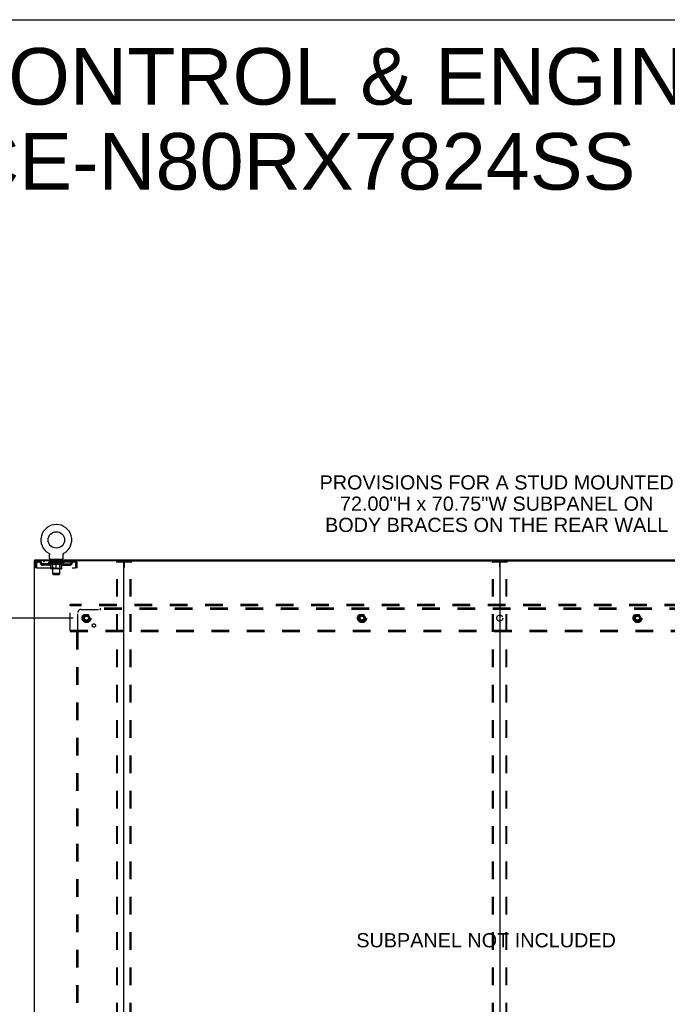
# Model space of a CAD drawing. Header units: inches. Extents: x 0 to 268, y 0 to 174.
# Tile 75 of 76: x 185 to 239, y 91 to 174. Entities that reach past the tile are written whole.
import ezdxf

# ---------------------------------------------------------------- set-up
doc = ezdxf.new("R2010")
doc.units = ezdxf.units.IN
doc.header["$LTSCALE"] = 14.749625
doc.header["$MEASUREMENT"] = 0
doc.linetypes.add('DOT', pattern=[0.2, 0.1, -0.1])
doc.linetypes.add('HIDDEN', pattern=[0.2, 0.1, -0.1])
doc.layers.get('0').update_dxf_attribs({"linetype": 'CONTINUOUS'})
for name, color, linetype in [('DEFAULT_2', 8, 'HIDDEN'), ('DIMENSIONS', 7, 'CONTINUOUS'), ('SUBPANEL', 7, 'CONTINUOUS'), ('WITNESSMARKS', 7, 'CONTINUOUS')]:
    doc.layers.add(name, color=color, linetype=linetype)
doc.styles.get("Standard").update_dxf_attribs({"font": 'arial.ttf'})
doc.dimstyles.new('DIMSTYLE_1', dxfattribs={"dimtxt": 1.183125, "dimasz": 1.5775, "dimexe": 0.09, "dimexo": 0.07, "dimgap": 0.0375, "dimtad": 0, "dimtih": 1, "dimtoh": 1, "dimzin": 4, "dimdsep": 46, "dimtxsty": 'Standard', "dimblk": '_FILLED', "dimblk1": '_FILLED', "dimblk2": '_FILLED', "dimcen": 0.09, "dimadec": 3, "dimazin": 1, "dimtfac": 1, "dimtdec": 3, "dimtofl": 0, "dimtmove": 0, "dimatfit": 3, "dimldrblk": '_FILLED', "dimfxl": 0, "dimtolj": 1, "dimtzin": 4, "dimarcsym": 0})

# ---------------------------------------------------------------- blocks, each defined once
blk = doc.blocks.new('_FILLED')
at = {"color": 0, "linetype": 'ByBlock'}
blk.add_solid([(0, 0), (-1, 0.2), (-1, -0.2)], dxfattribs=at)
blk = doc.blocks.new('*D4')
at = {"layer": 'DIMENSIONS', "color": 2, "linetype": 'Continuous'}
for p, q in [((189.43, 123.532), (178.333, 123.532)), ((179.753, 123.532), (179.753, 91.993)), ((179.753, 53.282), (179.753, 89.627)), ((189.43, 53.282), (178.333, 53.282))]:
    blk.add_line(p, q, dxfattribs=at)
at = {"layer": 'DIMENSIONS', "color": 2, "linetype": 'Continuous', "xscale": 1.5775, "yscale": 1.5775, "zscale": 1.5775}
for p, rotation in [((179.753, 123.532), 90), ((179.753, 53.282), 270)]:
    blk.add_blockref('_FILLED', p, dxfattribs=dict(at, rotation=rotation))
at = {"layer": 'DIMENSIONS', "color": 2, "linetype": 'Continuous', "insert": (179.753, 91.402), "char_height": 1.1831, "width": 4.13434, "attachment_point": 2, "line_spacing_factor": 0.9}
blk.add_mtext('70.25', dxfattribs=at)

msp = doc.modelspace()

# ---------------------------------------------------------------- linework, layer by layer
at = {"color": 7, "linetype": 'Continuous'}
for p, q in [((0, 173.525), (268.175, 173.525)), ((186.212, 128.303), (186.212, 128.407)), ((187.379, 128.945), (187.378, 128.945)), ((187.378, 128.945), (187.383, 128.943)), ((187.381, 128.944), (187.38, 128.945)), ((187.383, 128.943), (187.387, 128.94)), ((187.387, 128.94), (187.391, 128.937)), ((187.391, 128.937), (187.395, 128.934)), ((187.395, 128.934), (187.399, 128.931)), ((187.399, 128.931), (187.403, 128.928)), ((187.403, 128.928), (187.407, 128.924)), ((187.407, 128.924), (187.41, 128.921)), ((187.41, 128.921), (187.414, 128.917)), ((187.414, 128.917), (187.417, 128.913)), ((187.417, 128.913), (187.421, 128.909)), ((187.42, 128.909), (187.424, 128.905)), ((187.423, 128.905), (187.426, 128.901)), ((187.426, 128.901), (187.429, 128.897)), ((187.429, 128.897), (187.432, 128.892)), ((187.432, 128.892), (187.434, 128.888)), ((187.434, 128.888), (187.437, 128.883)), ((187.437, 128.883), (187.439, 128.879)), ((187.439, 128.879), (187.441, 128.874)), ((187.441, 128.874), (187.443, 128.869)), ((187.443, 128.869), (187.444, 128.865)), ((187.444, 128.865), (187.446, 128.86)), ((187.446, 128.86), (187.447, 128.855)), ((187.447, 128.855), (187.448, 128.85)), ((187.448, 128.85), (187.449, 128.845)), ((187.449, 128.845), (187.45, 128.84)), ((187.45, 128.84), (187.45, 128.835)), ((187.451, 128.825), (187.451, 128.82)), ((187.451, 128.506), (187.451, 128.82)), ((187.514, 128.437), (187.514, 128.407)), ((188.514, 128.437), (187.514, 128.437)), ((188.514, 128.437), (188.514, 128.407)), ((188.576, 128.506), (188.576, 128.82)), ((188.577, 128.835), (188.578, 128.84)), ((188.577, 128.83), (188.577, 128.835)), ((188.578, 128.845), (188.579, 128.85)), ((188.578, 128.84), (188.578, 128.845)), ((188.579, 128.85), (188.58, 128.855)), ((188.58, 128.855), (188.582, 128.86)), ((188.582, 128.86), (188.583, 128.865)), ((188.583, 128.865), (188.585, 128.869)), ((188.585, 128.869), (188.587, 128.874)), ((188.587, 128.874), (188.589, 128.879)), ((188.589, 128.879), (188.591, 128.883)), ((188.591, 128.883), (188.593, 128.888)), ((188.593, 128.888), (188.596, 128.892)), ((188.596, 128.892), (188.598, 128.897)), ((188.598, 128.897), (188.601, 128.901)), ((188.601, 128.901), (188.604, 128.905)), ((188.604, 128.905), (188.607, 128.909)), ((188.607, 128.909), (188.61, 128.913)), ((188.61, 128.913), (188.614, 128.917)), ((188.614, 128.917), (188.617, 128.921)), ((188.617, 128.921), (188.621, 128.924)), ((188.621, 128.924), (188.624, 128.928)), ((188.624, 128.928), (188.628, 128.931)), ((188.628, 128.931), (188.632, 128.934)), ((188.632, 128.934), (188.636, 128.937)), ((188.636, 128.937), (188.64, 128.94)), ((188.64, 128.94), (188.645, 128.943)), ((188.64, 128.94), (188.642, 128.941)), ((188.645, 128.943), (188.649, 128.945)), ((188.648, 128.945), (188.646, 128.944)), ((186.25, 128.303), (186.221, 128.303)), ((193.62, 128.303), (256.45, 128.303)), ((225.035, 128.263), (225.035, 48.551))]:
    msp.add_line(p, q, dxfattribs=at)
at = {"color": 3, "linetype": 'Continuous'}
for p, q in [((186.212, 128.407), (263.858, 128.407)), ((186.16, 128.303), (186.16, 48.511)), ((186.221, 128.303), (186.16, 128.303)), ((193.62, 128.303), (186.25, 128.303)), ((193.66, 48.551), (193.66, 128.263))]:
    msp.add_line(p, q, dxfattribs=at)
at = {"color": 7, "linetype": 'Continuous'}
for points in [[(187.45, 128.835), (187.451, 128.83), (187.451, 128.825)], [(188.576, 128.82), (188.576, 128.825), (188.577, 128.83)], [(188.576, 128.82), (188.576, 128.825), (188.577, 128.83)]]:
    msp.add_lwpolyline(points, dxfattribs=at)
msp.add_circle((188.014, 130.065), 0.688, dxfattribs=at)
for centre, radius, start, end in [((188.014, 130.065), 1.288, 299.50527, 240.49473), ((187.52, 128.506), 0.069, 180, 265), ((188.507, 128.506), 0.069, 275, 360), ((193.7, 128.263), 0.04, 90, 180), ((224.995, 128.263), 0.04, 0, 90), ((225.075, 128.263), 0.04, 90, 180)]:
    msp.add_arc(centre, radius, start, end, dxfattribs=at)
at = {"color": 3, "linetype": 'Continuous'}
msp.add_arc((193.62, 128.263), 0.04, 0, 90, dxfattribs=at)
at = {"layer": 'DEFAULT_2', "color": 8, "linetype": 'HIDDEN'}
for p, q in [((187.378, 128.945), (187.378, 128.945)), ((187.386, 128.941), (187.387, 128.94)), ((187.611, 128.437), (187.611, 128.407)), ((187.649, 128.347), (187.649, 128.427)), ((187.719, 128.337), (187.659, 128.337)), ((187.714, 127.256), (187.714, 128.327)), ((188.369, 128.337), (188.309, 128.337)), ((188.314, 127.256), (188.314, 128.327)), ((188.379, 128.347), (188.379, 128.427)), ((188.417, 128.437), (188.417, 128.407)), ((188.649, 128.945), (188.649, 128.945)), ((186.264, 128.136), (186.264, 127.741)), ((186.264, 128.136), (186.368, 128.136)), ((186.368, 127.741), (186.264, 127.741)), ((186.368, 128.136), (186.368, 127.741)), ((186.398, 127.741), (186.398, 128.136)), ((186.398, 127.741), (189.63, 127.741)), ((186.431, 128.303), (186.431, 128.199)), ((189.597, 128.199), (186.431, 128.199)), ((186.899, 127.948), (186.899, 128.052)), ((187.382, 128.052), (186.899, 128.052)), ((187.382, 127.948), (186.899, 127.948)), ((186.982, 128.303), (186.982, 128.199)), ((187.149, 127.948), (187.149, 128.052)), ((187.38, 128.152), (187.38, 128.199)), ((187.54, 128.041), (187.38, 128.152)), ((188.647, 128.152), (187.38, 128.152)), ((187.39, 128.193), (187.39, 128.199)), ((187.399, 128.189), (187.399, 128.193)), ((187.399, 128.189), (188.629, 128.189)), ((187.408, 128.189), (187.408, 128.193)), ((187.409, 128.189), (187.409, 128.193)), ((187.419, 128.193), (187.419, 128.199)), ((187.435, 128.189), (187.435, 128.193)), ((187.437, 128.189), (187.437, 128.193)), ((187.465, 128.193), (187.465, 128.199)), ((187.48, 128.189), (187.48, 128.193)), ((187.482, 128.189), (187.482, 128.193)), ((187.687, 128.192), (187.485, 128.192)), ((187.529, 128.193), (187.529, 128.199)), ((187.53, 128.189), (187.53, 128.192)), ((187.531, 128.189), (187.531, 128.192)), ((187.534, 128.189), (187.534, 128.192)), ((187.54, 128.041), (187.55, 128.041)), ((187.541, 128.189), (187.541, 128.193)), ((187.541, 128.189), (187.541, 128.192)), ((187.544, 128.189), (187.544, 128.193)), ((187.548, 128.189), (187.548, 128.193)), ((187.55, 127.678), (187.55, 128.084)), ((187.552, 128.189), (187.552, 128.192)), ((187.566, 128.189), (187.566, 128.192)), ((187.576, 128.199), (187.576, 128.303)), ((187.584, 128.189), (187.584, 128.192)), ((187.585, 128.189), (187.585, 128.195)), ((188.44, 127.641), (187.587, 127.641)), ((187.605, 128.189), (187.605, 128.192)), ((187.607, 128.193), (187.607, 128.199)), ((187.616, 128.189), (187.616, 128.193)), ((187.62, 128.189), (187.62, 128.193)), ((187.63, 128.189), (187.63, 128.192)), ((187.641, 128.189), (187.641, 128.196)), ((187.657, 128.189), (187.657, 128.192)), ((187.66, 128.189), (187.66, 128.192)), ((187.701, 127.681), (187.661, 127.641)), ((187.687, 128.189), (187.687, 128.192)), ((187.754, 128.192), (187.692, 128.192)), ((187.693, 128.041), (187.872, 128.041)), ((187.697, 128.193), (187.697, 128.199)), ((187.701, 127.681), (187.701, 128.149)), ((188.326, 127.681), (187.701, 127.681)), ((187.704, 128.189), (187.704, 128.193)), ((187.709, 128.189), (187.709, 128.193)), ((187.715, 128.189), (187.715, 128.198)), ((187.719, 128.189), (187.719, 128.192)), ((187.73, 128.189), (187.73, 128.192)), ((187.754, 128.189), (187.754, 128.192)), ((187.829, 128.192), (187.77, 128.192)), ((187.79, 128.189), (187.79, 128.192)), ((187.797, 128.193), (187.797, 128.199)), ((187.801, 128.189), (187.801, 128.193)), ((187.803, 128.189), (187.803, 128.198)), ((187.806, 128.189), (187.806, 128.193)), ((187.813, 128.189), (187.813, 128.193)), ((187.829, 128.189), (187.829, 128.192)), ((187.909, 128.192), (187.855, 128.192)), ((187.868, 128.189), (187.868, 128.192)), ((187.899, 128.192), (187.977, 128.197)), ((187.904, 128.193), (187.904, 128.199)), ((187.904, 128.193), (187.904, 128.199)), ((187.904, 128.199), (187.904, 128.199)), ((187.904, 128.189), (187.904, 128.193)), ((187.908, 128.189), (187.908, 128.193)), ((187.909, 128.189), (187.909, 128.192)), ((187.91, 128.189), (187.91, 128.193)), ((187.945, 128.192), (188.009, 128.192)), ((187.95, 128.189), (187.95, 128.192)), ((187.956, 128.192), (187.956, 128.196)), ((187.977, 128.192), (187.977, 128.197)), ((187.993, 128.189), (187.993, 128.192)), ((188.011, 128.193), (188.011, 128.193)), ((188.011, 128.189), (188.011, 128.193)), ((188.011, 128.189), (188.011, 128.193)), ((188.014, 128.193), (188.014, 128.199)), ((188.014, 128.199), (188.128, 128.192)), ((188.014, 127.641), (188.014, 128.085)), ((188.016, 128.189), (188.016, 128.193)), ((188.016, 128.189), (188.016, 128.193)), ((188.016, 128.193), (188.016, 128.193)), ((188.035, 128.189), (188.035, 128.192)), ((188.035, 128.192), (188.083, 128.192)), ((188.077, 128.189), (188.077, 128.192)), ((188.118, 128.189), (188.118, 128.193)), ((188.118, 128.189), (188.118, 128.192)), ((188.118, 128.192), (188.173, 128.192)), ((188.119, 128.189), (188.119, 128.193)), ((188.123, 128.193), (188.123, 128.199)), ((188.123, 128.199), (188.124, 128.199)), ((188.123, 128.189), (188.123, 128.193)), ((188.124, 128.193), (188.124, 128.199)), ((188.155, 128.041), (188.335, 128.041)), ((188.16, 128.189), (188.16, 128.192)), ((188.199, 128.189), (188.199, 128.192)), ((188.199, 128.192), (188.258, 128.192)), ((188.214, 128.189), (188.214, 128.193)), ((188.222, 128.189), (188.222, 128.193)), ((188.224, 128.189), (188.224, 128.198)), ((188.227, 128.189), (188.227, 128.193)), ((188.23, 128.193), (188.23, 128.199)), ((188.238, 128.189), (188.238, 128.192)), ((188.274, 128.189), (188.274, 128.192)), ((188.274, 128.192), (188.336, 128.192)), ((188.298, 128.189), (188.298, 128.192)), ((188.309, 128.189), (188.309, 128.192)), ((188.313, 128.189), (188.313, 128.198)), ((188.319, 128.189), (188.319, 128.193)), ((188.324, 128.189), (188.324, 128.193)), ((188.326, 127.681), (188.326, 128.149)), ((188.326, 127.681), (188.366, 127.641)), ((188.33, 128.193), (188.33, 128.199)), ((188.341, 128.189), (188.341, 128.192)), ((188.341, 128.192), (188.542, 128.192)), ((188.368, 128.189), (188.368, 128.192)), ((188.371, 128.189), (188.371, 128.192)), ((188.386, 128.189), (188.386, 128.196)), ((188.398, 128.189), (188.398, 128.192)), ((188.407, 128.189), (188.407, 128.193)), ((188.411, 128.189), (188.411, 128.193)), ((188.421, 128.193), (188.421, 128.199)), ((188.422, 128.189), (188.422, 128.192)), ((188.443, 128.189), (188.443, 128.195)), ((188.443, 128.189), (188.443, 128.192)), ((188.451, 128.199), (188.451, 128.303)), ((188.461, 128.189), (188.461, 128.192)), ((188.475, 128.189), (188.475, 128.192)), ((188.477, 127.678), (188.477, 128.084)), ((188.477, 128.041), (188.488, 128.041)), ((188.48, 128.189), (188.48, 128.193)), ((188.483, 128.189), (188.483, 128.193)), ((188.487, 128.189), (188.487, 128.193)), ((188.487, 128.189), (188.487, 128.192)), ((188.488, 128.041), (188.647, 128.152)), ((188.494, 128.189), (188.494, 128.192)), ((188.497, 128.189), (188.497, 128.192)), ((188.497, 128.189), (188.497, 128.192)), ((188.499, 128.193), (188.499, 128.199)), ((188.545, 128.189), (188.545, 128.193)), ((188.548, 128.189), (188.548, 128.193)), ((188.562, 128.193), (188.562, 128.199)), ((188.591, 128.189), (188.591, 128.193)), ((188.593, 128.189), (188.593, 128.193)), ((188.609, 128.193), (188.609, 128.199)), ((188.619, 128.189), (188.619, 128.193)), ((188.62, 128.189), (188.62, 128.193)), ((188.629, 128.189), (188.629, 128.193)), ((188.637, 128.193), (188.637, 128.199)), ((188.645, 128.052), (189.128, 128.052)), ((188.645, 127.948), (189.128, 127.948)), ((188.647, 128.152), (188.647, 128.199)), ((188.878, 127.948), (188.878, 128.052)), ((189.045, 128.303), (189.045, 128.199)), ((189.128, 127.948), (189.128, 128.052)), ((189.597, 128.303), (189.597, 128.199)), ((189.599, 128.302), (189.597, 128.303)), ((189.63, 128.136), (189.63, 127.741)), ((189.66, 127.741), (189.66, 128.136)), ((189.764, 128.136), (189.66, 128.136)), ((189.764, 127.741), (189.66, 127.741)), ((189.764, 127.741), (189.764, 128.136)), ((193.056, 48.625), (193.056, 128.19)), ((193.077, 128.22), (194.242, 128.22)), ((193.129, 48.625), (193.129, 128.19)), ((194.19, 48.625), (194.19, 128.19)), ((194.264, 48.625), (194.264, 128.19)), ((224.431, 48.625), (224.431, 128.19)), ((224.452, 128.22), (225.617, 128.22)), ((224.504, 48.625), (224.504, 128.19)), ((225.565, 48.625), (225.565, 128.19)), ((225.639, 48.625), (225.639, 128.19)), ((187.783, 127.187), (187.714, 127.256)), ((188.314, 127.256), (187.714, 127.256)), ((187.783, 127.187), (188.245, 127.187)), ((188.245, 127.187), (188.314, 127.256)), ((189.16, 124.553), (189.16, 124.657)), ((260.91, 124.657), (189.16, 124.657)), ((189.16, 122.511), (189.16, 124.553)), ((260.91, 124.553), (189.16, 124.553)), ((190.372, 123.805), (190.217, 123.537)), ((190.217, 123.527), (190.372, 123.26)), ((190.689, 123.81), (190.38, 123.81)), ((190.852, 123.537), (190.698, 123.805)), ((190.698, 123.26), (190.852, 123.527)), ((213.372, 123.805), (213.217, 123.537)), ((213.217, 123.527), (213.372, 123.26)), ((213.689, 123.81), (213.38, 123.81)), ((213.852, 123.537), (213.698, 123.805)), ((213.698, 123.26), (213.852, 123.527)), ((236.372, 123.805), (236.217, 123.537)), ((236.217, 123.527), (236.372, 123.26)), ((236.689, 123.81), (236.38, 123.81)), ((236.852, 123.537), (236.698, 123.805)), ((236.698, 123.26), (236.852, 123.527)), ((190.689, 123.255), (190.38, 123.255)), ((213.689, 123.255), (213.38, 123.255)), ((236.689, 123.255), (236.38, 123.255)), ((189.16, 122.511), (189.16, 122.407)), ((189.16, 122.511), (260.91, 122.511)), ((189.16, 122.407), (260.91, 122.407))]:
    msp.add_line(p, q, dxfattribs=at)
for points in [[(186.431, 128.303), (186.428, 128.302), (186.426, 128.299), (186.424, 128.294), (186.421, 128.287), (186.419, 128.278), (186.417, 128.267), (186.414, 128.254), (186.412, 128.24), (186.41, 128.225), (186.407, 128.209), (186.405, 128.191), (186.402, 128.173), (186.4, 128.155), (186.398, 128.136)], [(186.431, 128.199), (186.428, 128.199), (186.426, 128.198), (186.424, 128.196), (186.421, 128.193), (186.419, 128.19), (186.417, 128.185), (186.414, 128.181), (186.412, 128.175), (186.41, 128.17), (186.407, 128.163), (186.405, 128.157), (186.402, 128.15), (186.4, 128.143), (186.398, 128.136)], [(187.7, 128.041), (187.675, 128.045), (187.651, 128.051), (187.626, 128.058), (187.601, 128.066), (187.576, 128.074), (187.55, 128.084)], [(187.55, 128.083), (187.575, 128.074), (187.599, 128.065), (187.623, 128.058), (187.646, 128.051), (187.669, 128.046), (187.693, 128.041)], [(188.014, 128.085), (187.988, 128.075), (187.962, 128.066), (187.937, 128.058), (187.912, 128.051), (187.887, 128.045), (187.863, 128.041)], [(187.872, 128.041), (187.896, 128.046), (187.919, 128.051), (187.942, 128.058), (187.966, 128.065), (187.99, 128.074), (188.014, 128.083)], [(188.165, 128.041), (188.14, 128.045), (188.115, 128.051), (188.09, 128.058), (188.065, 128.066), (188.039, 128.075), (188.014, 128.085)], [(188.014, 128.083), (188.038, 128.073), (188.062, 128.065), (188.085, 128.058), (188.109, 128.051), (188.132, 128.045), (188.155, 128.041)], [(188.477, 128.084), (188.451, 128.074), (188.426, 128.065), (188.401, 128.058), (188.376, 128.051), (188.352, 128.045), (188.327, 128.041)], [(188.335, 128.041), (188.358, 128.046), (188.382, 128.051), (188.405, 128.058), (188.429, 128.065), (188.453, 128.074), (188.477, 128.083)], [(189.606, 128.193), (189.604, 128.196), (189.601, 128.198), (189.599, 128.199), (189.597, 128.199)], [(189.599, 128.302), (189.601, 128.299), (189.604, 128.294), (189.606, 128.287), (189.609, 128.278), (189.611, 128.267), (189.613, 128.254), (189.616, 128.24), (189.618, 128.225), (189.62, 128.209), (189.623, 128.191), (189.625, 128.173), (189.627, 128.155), (189.63, 128.136)], [(189.606, 128.193), (189.609, 128.19), (189.611, 128.185), (189.613, 128.181), (189.616, 128.175), (189.618, 128.17), (189.62, 128.163), (189.623, 128.157), (189.625, 128.15), (189.627, 128.143), (189.63, 128.136)], [(193.056, 128.19), (193.057, 128.198), (193.059, 128.205), (193.062, 128.211), (193.066, 128.216), (193.071, 128.219), (193.077, 128.22)], [(193.151, 128.22), (193.145, 128.219), (193.14, 128.216), (193.136, 128.211), (193.132, 128.205), (193.13, 128.198), (193.129, 128.19)], [(194.19, 128.19), (194.189, 128.198), (194.187, 128.205), (194.184, 128.211), (194.179, 128.216), (194.175, 128.219), (194.169, 128.22)], [(194.242, 128.22), (194.248, 128.219), (194.253, 128.216), (194.257, 128.211), (194.261, 128.205), (194.263, 128.198), (194.264, 128.19)], [(224.431, 128.19), (224.432, 128.198), (224.434, 128.205), (224.437, 128.211), (224.441, 128.216), (224.446, 128.219), (224.452, 128.22)], [(224.526, 128.22), (224.52, 128.219), (224.515, 128.216), (224.511, 128.211), (224.507, 128.205), (224.505, 128.198), (224.504, 128.19)], [(225.565, 128.19), (225.564, 128.198), (225.562, 128.205), (225.559, 128.211), (225.554, 128.216), (225.55, 128.219), (225.544, 128.22)], [(225.617, 128.22), (225.623, 128.219), (225.628, 128.216), (225.632, 128.211), (225.636, 128.205), (225.638, 128.198), (225.639, 128.19)]]:
    msp.add_lwpolyline(points, dxfattribs=at)
for centre, radius in [((190.535, 123.532), 0.372), ((190.535, 123.532), 0.356), ((190.535, 123.532), 0.312), ((190.535, 123.532), 0.204), ((190.535, 123.532), 0.188), ((190.535, 123.532), 0.183), ((190.535, 123.532), 0.165), ((213.535, 123.532), 0.372), ((213.535, 123.532), 0.356), ((213.535, 123.532), 0.312), ((213.535, 123.532), 0.204), ((213.535, 123.532), 0.188), ((213.535, 123.532), 0.183), ((213.535, 123.532), 0.165), ((236.535, 123.532), 0.372), ((236.535, 123.532), 0.356), ((236.535, 123.532), 0.312), ((236.535, 123.532), 0.204), ((236.535, 123.532), 0.188), ((236.535, 123.532), 0.183), ((236.535, 123.532), 0.165)]:
    msp.add_circle(centre, radius, dxfattribs=at)
at = {"layer": 'DEFAULT_2', "color": 8, "linetype": 'DOT'}
for centre in [(190.535, 123.532), (213.535, 123.532), (236.535, 123.532)]:
    msp.add_circle(centre, 0.17, dxfattribs=at)
at = {"layer": 'DEFAULT_2', "color": 8, "linetype": 'HIDDEN'}
for centre, radius, start, end in [((187.52, 128.506), 0.069, 265, 270), ((187.639, 128.427), 0.01, 0, 90), ((187.659, 128.347), 0.01, 180, 270), ((187.704, 128.327), 0.01, 0, 90), ((188.324, 128.327), 0.01, 90, 180), ((188.369, 128.347), 0.01, 270, 360), ((188.389, 128.427), 0.01, 90, 180), ((188.507, 128.506), 0.069, 270, 275), ((186.431, 128.136), 0.167, 90, 180), ((186.431, 128.136), 0.063, 90, 180), ((186.61, 128.136), 0.167, 8.07163, 90), ((186.611, 128.137), 0.0625, 7.98631, 90), ((186.899, 128.177), 0.229, 187.98631, 270), ((186.899, 128.177), 0.125, 188.07163, 270), ((187.382, 128.177), 0.125, 270, 351.92837), ((187.382, 128.177), 0.229, 270, 352.01369), ((187.671, 128.136), 0.167, 90, 171.92837), ((187.587, 127.678), 0.0371, 180, 270), ((187.671, 128.137), 0.0625, 90, 172.01369), ((187.661, 128.149), 0.0398, 0, 90), ((188.366, 128.149), 0.0398, 90, 180), ((188.356, 128.136), 0.167, 8.07163, 90), ((188.357, 128.137), 0.0625, 7.98631, 90), ((188.645, 128.177), 0.229, 187.98631, 270), ((188.44, 127.678), 0.0371, 270, 360), ((188.645, 128.177), 0.125, 188.07163, 270), ((189.128, 128.177), 0.125, 270, 351.92837), ((189.128, 128.177), 0.229, 270, 352.01369), ((189.417, 128.136), 0.167, 90, 171.92837), ((189.417, 128.137), 0.0625, 90, 172.01369), ((189.597, 128.136), 0.167, 0, 90), ((189.597, 128.136), 0.063, 0, 90), ((190.226, 123.532), 0.01, 150.01268, 209.98829), ((190.38, 123.8), 0.01, 90.01235, 149.98915), ((190.689, 123.8), 0.01, 30.01204, 89.98872), ((190.844, 123.532), 0.01, 330.01268, 29.98829), ((213.226, 123.532), 0.01, 150.01268, 209.98829), ((213.38, 123.8), 0.01, 90.01235, 149.98915), ((213.689, 123.8), 0.01, 30.01204, 89.98872), ((213.844, 123.532), 0.01, 330.01268, 29.98829), ((236.226, 123.532), 0.01, 150.01268, 209.98829), ((236.38, 123.8), 0.01, 90.01235, 149.98915), ((236.689, 123.8), 0.01, 30.01204, 89.98872), ((236.844, 123.532), 0.01, 330.01268, 29.98829), ((190.38, 123.265), 0.01, 210.01204, 269.98872), ((190.689, 123.265), 0.01, 270.01235, 329.98915), ((213.38, 123.265), 0.01, 210.01204, 269.98872), ((213.689, 123.265), 0.01, 270.01235, 329.98915), ((236.38, 123.265), 0.01, 210.01204, 269.98872), ((236.689, 123.265), 0.01, 270.01235, 329.98915)]:
    msp.add_arc(centre, radius, start, end, dxfattribs=at)
for centre, major_axis, ratio, start_param, end_param in [((188.014, 128.199), (0.633, 0.007), 0.05963, 2.96643, 3.140963), ((187.361, 128.187), (0.198, 0), 0.060556, 0.430652, 1.470503), ((188.014, 128.199), (0.633, 0), 0.060556, -3.141593, -2.96706), ((187.361, 128.181), (0.198, 0.002), 0.05963, 1.376596, 1.469874), ((188.014, 128.199), (0.633, 0.013), 0.05688, 2.791345, 2.965878), ((187.336, 128.187), (0.198, 0.002), 0.05963, 0.25549, 1.295341), ((187.405, 128.187), (0.198, -0.002), 0.05963, 0.605815, 1.645666), ((188.014, 128.199), (0.633, -0.007), 0.05963, -2.96643, -2.791898), ((187.405, 128.181), (0.198, 0), 0.060556, 1.551758, 1.645036), ((187.336, 128.181), (0.198, 0.004), 0.05688, 1.20151, 1.294789), ((187.406, 128.183), (0.164, 0.002), 0.05963, 1.065228, 1.614276), ((187.386, 128.183), (0.164, 0.003), 0.05688, 0.890143, 1.43919), ((187.444, 128.183), (0.164, 0), 0.060556, 1.240391, 1.789438), ((188.014, 128.199), (0.633, 0.019), 0.052395, 2.616403, 2.790936), ((187.333, 128.187), (0.198, 0.004), 0.05688, 0.080405, 1.120256), ((187.467, 128.187), (0.198, -0.004), 0.05688, 0.7809, 1.820751), ((188.014, 128.199), (0.633, -0.013), 0.05688, -2.791345, -2.616812), ((187.467, 128.181), (0.198, -0.002), 0.05963, 1.72692, 1.820198), ((187.333, 128.181), (0.198, 0.006), 0.052395, 1.026568, 1.119847), ((187.386, 128.183), (0.164, 0.005), 0.052395, 0.715201, 1.264248), ((187.5, 128.183), (0.164, -0.002), 0.05963, 1.415553, 1.9646), ((188.014, 128.199), (0.633, 0.025), 0.046319, 2.441654, 2.616187), ((187.547, 128.187), (0.198, -0.006), 0.052395, 0.955842, 1.995693), ((188.014, 128.199), (0.633, -0.019), 0.052395, -2.616403, -2.44187), ((187.35, 128.187), (0.198, 0.006), 0.052395, -0.094537, 0.945314), ((187.547, 128.181), (0.198, -0.004), 0.05688, 1.902006, 1.995284), ((187.35, 128.181), (0.198, 0.008), 0.046319, 0.851819, 0.945098), ((187.404, 128.183), (0.164, 0.006), 0.046319, 0.540452, 1.089499), ((187.571, 128.183), (0.164, -0.003), 0.05688, 1.590638, 2.139686), ((188.014, 128.199), (0.633, 0.029), 0.038841, 2.267123, 2.441656), ((187.64, 128.187), (0.198, -0.008), 0.046319, 1.130591, 2.170442), ((188.014, 128.199), (0.633, -0.025), 0.046319, -2.441654, -2.267121), ((187.387, 128.187), (0.198, 0.008), 0.046319, -0.269286, 0.770565), ((187.64, 128.181), (0.198, -0.006), 0.052395, 2.076947, 2.170226), ((187.387, 128.181), (0.198, 0.009), 0.038841, 0.677289, 0.770567), ((187.441, 128.183), (0.164, 0.008), 0.038841, 0.365921, 0.914969), ((187.655, 128.183), (0.164, -0.005), 0.052395, 1.76558, 2.314627), ((188.014, 128.199), (0.633, 0.033), 0.030195, 2.09281, 2.267343), ((187.745, 128.187), (0.198, -0.009), 0.038841, 1.305122, 2.344973), ((188.014, 128.199), (0.633, -0.029), 0.038841, -2.267123, -2.092591), ((187.443, 128.187), (0.198, 0.009), 0.038841, -0.443817, 0.596034), ((187.745, 128.181), (0.198, -0.008), 0.046319, 2.251696, 2.344975), ((187.443, 128.181), (0.198, 0.01), 0.030195, 0.502975, 0.596254), ((187.495, 128.183), (0.164, 0.009), 0.030195, 0.191608, 0.740655), ((187.751, 128.183), (0.164, -0.006), 0.046319, 1.940329, 2.489376), ((187.516, 128.187), (0.198, 0.01), 0.030195, -0.61813, 0.421721), ((188.014, 128.199), (0.633, 0.036), 0.020645, 1.918687, 2.09322), ((187.858, 128.187), (0.198, -0.01), 0.030195, 1.479435, 2.519286), ((188.014, 128.199), (0.633, -0.033), 0.030195, -2.09281, -1.918277), ((187.858, 128.181), (0.198, -0.009), 0.038841, 2.426227, 2.519505), ((187.516, 128.181), (0.198, 0.011), 0.020645, 0.328852, 0.422131), ((187.565, 128.183), (0.164, 0.009), 0.020645, 0.017485, 0.566532), ((187.854, 128.183), (0.164, -0.008), 0.038841, 2.11486, 2.663907), ((187.605, 128.187), (0.198, 0.011), 0.020645, -0.792253, 0.247598), ((188.014, 128.199), (0.633, 0.038), 0.010478, 1.744704, 1.919237), ((187.976, 128.187), (0.198, -0.011), 0.020645, 1.653558, 2.693409), ((188.014, 128.199), (0.633, -0.036), 0.020645, -1.918687, -1.744154), ((187.976, 128.181), (0.198, -0.01), 0.030195, 2.60054, 2.693819), ((187.605, 128.181), (0.198, 0.012), 0.010478, 0.154869, 0.248148), ((187.649, 128.183), (0.164, 0.01), 0.010478, 6.126688, 6.675735), ((187.963, 128.183), (0.164, -0.009), 0.030195, 2.289173, 2.83822), ((187.706, 128.187), (0.198, 0.012), 0.010478, -0.966236, -0.000846), ((188.094, 128.187), (0.198, -0.012), 0.010478, 1.827541, 2.867392), ((188.014, 128.199), (0.633, -0.038), 0.010478, -1.744704, -1.570171), ((188.094, 128.181), (0.198, -0.011), 0.020645, 2.774664, 2.867942), ((188.072, 128.183), (0.164, -0.009), 0.020645, 2.463296, 3.012344), ((187.933, 128.187), (0.198, 0.012), 0.010478, 0.274201, 1.314052), ((187.847, 128.183), (0.164, 0.01), 0.010478, -0.000298, 0.504314), ((187.817, 128.181), (0.198, 0.012), 0.010478, 0.192946, 0.399283), ((188.014, 128.199), (0.633, 0.038), 0.010478, -1.578586, -1.396888), ((188.211, 128.181), (0.198, -0.012), 0.010478, 2.948646, 3.041925), ((188.181, 128.183), (0.164, -0.01), 0.010478, 2.637279, 3.142076), ((188.052, 128.187), (0.198, 0.011), 0.020645, 0.448184, 1.488034), ((187.955, 128.183), (0.164, 0.009), 0.020645, 0.129249, 0.678296), ((187.933, 128.181), (0.198, 0.011), 0.020645, 0.273651, 0.366929), ((188.321, 128.187), (0.198, -0.012), 0.010478, -3.140747, -2.175357), ((188.014, 128.199), (0.633, 0.036), 0.020645, -1.397439, -1.222906), ((188.014, 128.199), (0.633, -0.038), 0.010478, 1.222355, 1.396888), ((188.17, 128.187), (0.198, 0.01), 0.030195, 0.622307, 1.662158), ((188.065, 128.183), (0.164, 0.009), 0.030195, 0.303372, 0.852419), ((188.378, 128.183), (0.164, -0.01), 0.010478, 2.749043, 3.29809), ((188.422, 128.187), (0.198, -0.011), 0.020645, 2.893995, 3.933846), ((188.052, 128.181), (0.198, 0.01), 0.030195, 0.447774, 0.541052), ((188.422, 128.181), (0.198, -0.012), 0.010478, 2.893445, 2.986723), ((188.014, 128.199), (0.633, 0.033), 0.030195, -1.223315, -1.048783), ((188.014, 128.199), (0.633, -0.036), 0.020645, 1.048373, 1.222906), ((188.283, 128.187), (0.198, 0.009), 0.038841, 0.79662, 1.836471), ((188.173, 128.183), (0.164, 0.008), 0.038841, 0.477686, 1.026733), ((188.462, 128.183), (0.164, -0.009), 0.020645, 2.57506, 3.124108), ((188.511, 128.187), (0.198, -0.01), 0.030195, 2.719872, 3.759723), ((188.387, 128.187), (0.198, 0.008), 0.046319, 0.971151, 2.011002), ((188.17, 128.181), (0.198, 0.009), 0.038841, 0.622087, 0.715366), ((188.511, 128.181), (0.198, -0.011), 0.020645, 2.719462, 2.812741), ((188.014, 128.199), (0.633, 0.029), 0.038841, -1.049002, -0.874469), ((188.014, 128.199), (0.633, -0.033), 0.030195, 0.87425, 1.048783), ((188.277, 128.183), (0.164, 0.006), 0.046319, 0.652216, 1.201263), ((188.481, 128.187), (0.198, 0.006), 0.052395, 1.1459, 2.185751), ((188.532, 128.183), (0.164, -0.009), 0.030195, 2.400937, 2.949985), ((188.585, 128.187), (0.198, -0.009), 0.038841, 2.545558, 3.585409), ((188.372, 128.183), (0.164, 0.005), 0.052395, 0.826965, 1.376012), ((188.283, 128.181), (0.198, 0.008), 0.046319, 0.796618, 0.889896), ((188.585, 128.181), (0.198, -0.01), 0.030195, 2.545339, 2.638617), ((188.56, 128.187), (0.198, 0.004), 0.05688, 1.320842, 2.360692), ((188.014, 128.199), (0.633, 0.025), 0.046319, -0.874471, -0.699939), ((188.014, 128.199), (0.633, -0.029), 0.038841, 0.699936, 0.874469), ((188.641, 128.187), (0.198, -0.008), 0.046319, 2.371028, 3.410879), ((188.587, 128.183), (0.164, -0.008), 0.038841, 2.226624, 2.775671), ((188.623, 128.187), (0.198, 0.002), 0.05963, 1.495927, 2.535778), ((188.457, 128.183), (0.164, 0.003), 0.05688, 1.001907, 1.550954), ((188.678, 128.187), (0.198, -0.006), 0.052395, 2.196279, 3.23613), ((188.387, 128.181), (0.198, 0.006), 0.052395, 0.971367, 1.064645), ((188.623, 128.183), (0.164, -0.006), 0.046319, 2.052093, 2.601141), ((188.667, 128.187), (0.198, 0), 0.060556, 1.671089, 2.71094), ((188.641, 128.181), (0.198, -0.009), 0.038841, 2.371026, 2.464304), ((188.695, 128.187), (0.198, -0.004), 0.05688, 2.021337, 3.061188), ((188.014, 128.199), (0.633, 0.019), 0.052395, -0.699723, -0.52519), ((188.014, 128.199), (0.633, -0.025), 0.046319, 0.525406, 0.699939), ((188.691, 128.187), (0.198, -0.002), 0.05963, 1.846251, 2.886102), ((188.528, 128.183), (0.164, 0.002), 0.05963, 1.176993, 1.72604), ((188.642, 128.183), (0.164, -0.005), 0.052395, 1.877344, 2.426392), ((188.583, 128.183), (0.164, 0), 0.060556, 1.352155, 1.901202), ((188.641, 128.183), (0.164, -0.003), 0.05688, 1.702402, 2.25145), ((188.621, 128.183), (0.164, -0.002), 0.05963, 1.527317, 2.076364), ((188.481, 128.181), (0.198, 0.004), 0.05688, 1.146309, 1.239587), ((188.678, 128.181), (0.198, -0.008), 0.046319, 2.196495, 2.289773), ((188.014, 128.199), (0.633, 0.013), 0.05688, -0.524781, -0.350248), ((188.014, 128.199), (0.633, -0.019), 0.052395, 0.350657, 0.52519), ((188.56, 128.181), (0.198, 0.002), 0.05963, 1.321394, 1.414673), ((188.695, 128.181), (0.198, -0.006), 0.052395, 2.021746, 2.115024), ((188.014, 128.199), (0.633, 0.007), 0.05963, -0.349695, -0.175162), ((188.014, 128.199), (0.633, -0.013), 0.05688, 0.175715, 0.350248), ((188.623, 128.181), (0.198, 0), 0.060556, 1.496556, 1.589835), ((188.691, 128.181), (0.198, -0.004), 0.05688, 1.846804, 1.940083), ((188.667, 128.181), (0.198, -0.002), 0.05963, 1.671719, 1.764997), ((188.014, 128.199), (0.633, 0), 0.060556, -0.174533, 0), ((188.014, 128.199), (0.633, -0.007), 0.05963, 0.000629, 0.175162)]:
    msp.add_ellipse(centre, major_axis=major_axis, ratio=ratio, start_param=start_param, end_param=end_param, dxfattribs=at)
at = {"layer": 'SUBPANEL', "color": 8, "linetype": 'HIDDEN'}
for p, q in [((190.066, 124.251), (191.656, 124.251)), ((191.674, 124.27), (191.667, 124.262)), ((191.691, 124.21), (191.691, 124.376)), ((258.378, 124.376), (191.691, 124.376)), ((258.378, 124.251), (191.691, 124.251)), ((195.816, 124.251), (195.816, 124.376)), ((189.816, 122.411), (189.816, 124.001)), ((189.691, 122.376), (189.691, 54.438)), ((189.691, 122.376), (189.857, 122.376)), ((189.816, 122.376), (189.816, 54.438)), ((189.816, 118.251), (189.691, 118.251))]:
    msp.add_line(p, q, dxfattribs=at)
for points in [[(191.667, 124.262), (191.665, 124.26), (191.663, 124.258), (191.661, 124.256), (191.659, 124.254), (191.657, 124.253), (191.656, 124.251)], [(191.665, 124.237), (191.664, 124.24), (191.662, 124.242), (191.66, 124.245), (191.659, 124.247), (191.657, 124.249), (191.656, 124.251)], [(191.691, 124.21), (191.689, 124.211), (191.687, 124.212), (191.685, 124.213), (191.684, 124.214), (191.682, 124.215), (191.68, 124.216), (191.679, 124.218), (191.677, 124.22), (191.675, 124.221), (191.674, 124.223), (191.673, 124.225), (191.671, 124.228), (191.67, 124.23), (191.668, 124.232), (191.665, 124.237)], [(191.691, 124.289), (191.689, 124.287), (191.687, 124.285), (191.686, 124.282), (191.684, 124.28), (191.682, 124.278), (191.681, 124.276), (191.679, 124.275), (191.677, 124.273), (191.676, 124.271), (191.674, 124.27)], [(189.777, 122.376), (189.78, 122.378), (189.782, 122.379), (189.784, 122.381), (189.787, 122.383), (189.789, 122.385), (189.79, 122.386), (189.792, 122.388), (189.794, 122.39), (189.796, 122.391), (189.797, 122.393), (189.802, 122.398)], [(189.802, 122.398), (189.804, 122.4), (189.806, 122.402), (189.808, 122.404), (189.81, 122.406), (189.812, 122.408), (189.814, 122.41), (189.816, 122.411)], [(189.835, 122.399), (189.83, 122.402), (189.827, 122.403), (189.825, 122.405), (189.822, 122.406), (189.82, 122.408), (189.818, 122.41), (189.816, 122.411)], [(189.857, 122.376), (189.856, 122.378), (189.855, 122.38), (189.854, 122.382), (189.853, 122.383), (189.852, 122.385), (189.851, 122.387), (189.849, 122.388), (189.847, 122.39), (189.845, 122.391), (189.844, 122.393), (189.842, 122.394), (189.839, 122.396), (189.837, 122.397), (189.835, 122.399)]]:
    msp.add_lwpolyline(points, dxfattribs=at)
for centre, radius in [((190.535, 123.532), 0.25), ((213.535, 123.532), 0.25), ((225.035, 123.532), 0.25), ((236.535, 123.532), 0.25), ((191.153, 122.913), 0.141)]:
    msp.add_circle(centre, radius, dxfattribs=at)
msp.add_arc((190.066, 124.001), 0.25, 90, 180, dxfattribs=at)
at = {"layer": 'WITNESSMARKS', "color": 40, "linetype": 'Continuous'}
for p, q in [((193.597, 128.178), (193.722, 128.178)), ((193.597, 128.116), (193.722, 128.116)), ((193.597, 128.053), (193.722, 128.053)), ((193.597, 127.991), (193.722, 127.991)), ((193.597, 127.928), (193.722, 127.928)), ((193.597, 127.803), (193.722, 127.803)), ((224.972, 128.178), (225.097, 128.178)), ((224.972, 128.116), (225.097, 128.116)), ((224.972, 128.053), (225.097, 128.053)), ((224.972, 127.991), (225.097, 127.991)), ((224.972, 127.866), (225.097, 127.866))]:
    msp.add_line(p, q, dxfattribs=at)

# ---------------------------------------------------------------- texts
at = {"layer": 'DIMENSIONS', "color": 2, "linetype": 'Continuous', "attachment_point": 2, "line_spacing_factor": 0.9}
for s, insert, char_height, width in [('SAGINAW CONTROL & ENGINEERING\\PSCE-N80RX7824SS', (206.046, 171.158), 4.7325, 119.52641), ('PROVISIONS FOR A STUD MOUNTED\\P72.00"H x 70.75"W SUBPANEL ON\\PBODY BRACES ON THE REAR WALL', (224.775, 135.46), 1.18312, 29.50775), ('SUBPANEL NOT INCLUDED', (223.895, 97.211), 1.18312, 21.63491)]:
    msp.add_mtext(s, dxfattribs=dict(at, insert=insert, char_height=char_height, width=width))

# ---------------------------------------------------------------- dimensions: what is measured, and where the dimension line sits
at = {"layer": 'DIMENSIONS', "color": 2, "linetype": 'Continuous'}
dim = msp.add_linear_dim(base=(179.753, 123.532), p1=(189.5, 53.282), p2=(189.5, 123.532), angle=90, dimstyle='DIMSTYLE_1', dxfattribs=at)
dim.commit()
dim.dimension.update_dxf_attribs({"geometry": '*D4', "text_midpoint": (179.757, 90.804), "dimtype": 160})

doc.saveas('drawing.dxf')
